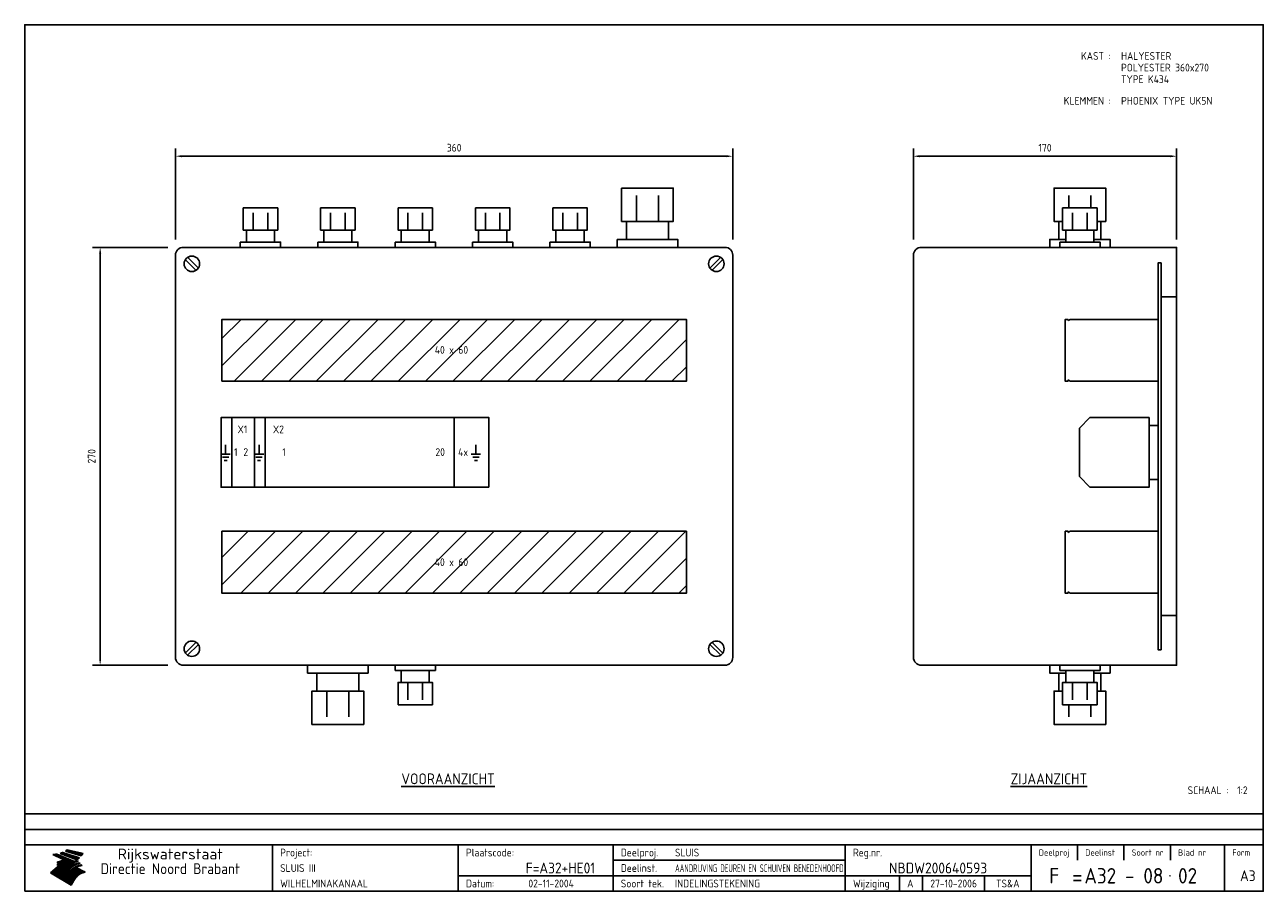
# Model space of a CAD drawing. Extents: x 20 to 820, y 20 to 580.
import ezdxf
from ezdxf.enums import TextEntityAlignment as Align

# ---------------------------------------------------------------- set-up
doc = ezdxf.new("R2010")
doc.units = 0
doc.header["$LTSCALE"] = 30
doc.header["$MEASUREMENT"] = 0
doc.layers.get('0').update_dxf_attribs({"linetype": 'CONTINUOUS'})
doc.layers.get('Defpoints').update_dxf_attribs({"linetype": 'CONTINUOUS'})
for name, color, linetype in [('0-25', 7, 'CONTINUOUS'), ('0-35', 2, 'CONTINUOUS'), ('0-50', 3, 'CONTINUOUS'), ('B-25', 7, 'CONTINUOUS'), ('B-35', 2, 'CONTINUOUS'), ('H-dim', 7, 'CONTINUOUS'), ('S-25', 7, 'CONTINUOUS')]:
    doc.layers.add(name, color=color, linetype=linetype)
doc.styles.add('ISO', font='iso.shx')
doc.styles.get("Standard").update_dxf_attribs({"font": 'iso.shx'})
doc.dimstyles.get("Standard").update_dxf_attribs({"dimtxt": 0.18, "dimasz": 0.18, "dimexe": 0.18, "dimexo": 0.0625, "dimgap": 0.09, "dimtad": 0, "dimtih": 1, "dimtoh": 1, "dimdec": 4, "dimzin": 0, "dimdsep": 46, "dimtxsty": 'Standard', "dimcen": 0.09, "dimadec": 0, "dimazin": 0, "dimtfac": 1, "dimtdec": 4, "dimtofl": 0, "dimtmove": 0, "dimatfit": 3, "dimfxl": 0, "dimtolj": 1, "dimtzin": 0, "dimarcsym": 0})

# ---------------------------------------------------------------- blocks, each defined once
blk = doc.blocks.new('KADER-A3')
at = {"layer": '0-25'}
for p, q in [((410, 35), (10, 35)), ((410, 30), (10, 30)), ((350, 25), (350, 20)), ((365, 25), (365, 20)), ((380, 25), (380, 20)), ((200, 20), (275, 20)), ((150, 15), (335, 15)), ((292.5, 15), (292.5, 10)), ((300, 15), (300, 10)), ((320, 15), (320, 10))]:
    blk.add_line(p, q, dxfattribs=at)
at = {"layer": '0-25', "color": 7}
for p, q in [((19.1, 21.89), (25.12, 19)), ((19.1, 21.89), (25.12, 19)), ((19.17, 21.86), (20.7, 21.86)), ((19.29, 21.8), (20.83, 21.8)), ((19.4, 21.75), (20.96, 21.75)), ((19.52, 21.69), (21.09, 21.69)), ((19.64, 21.63), (21.22, 21.63)), ((19.74, 21.92), (20.56, 21.92)), ((19.75, 21.58), (21.36, 21.58)), ((19.87, 21.52), (21.49, 21.52)), ((19.99, 21.47), (21.62, 21.47)), ((20.11, 21.41), (21.75, 21.41)), ((20.22, 21.35), (21.88, 21.35)), ((20.25, 21.97), (20.43, 21.97)), ((20.34, 21.3), (22.02, 21.3)), ((20.38, 21.99), (26.02, 19.59)), ((20.38, 21.99), (26.02, 19.59)), ((20.46, 21.24), (22.15, 21.24)), ((20.57, 21.18), (22.28, 21.18)), ((20.69, 21.13), (22.41, 21.13)), ((20.81, 21.07), (22.55, 21.07)), ((20.92, 21.02), (22.68, 21.02)), ((21.04, 20.96), (22.81, 20.96)), ((21.16, 20.9), (22.94, 20.9)), ((21.27, 20.85), (23.07, 20.85)), ((21.39, 20.79), (23.21, 20.79)), ((21.47, 22.25), (26.83, 20.19)), ((21.47, 22.25), (26.83, 20.19)), ((21.49, 22.25), (23.07, 22.25)), ((21.51, 20.73), (23.34, 20.73)), ((21.6, 22.2), (23.25, 22.2)), ((21.63, 20.68), (23.47, 20.68)), ((21.65, 22.31), (22.89, 22.31)), ((21.74, 20.62), (23.6, 20.62)), ((21.75, 22.14), (23.42, 22.14)), ((21.8, 22.37), (22.71, 22.37)), ((21.86, 20.57), (23.73, 20.57)), ((21.9, 22.08), (23.6, 22.08)), ((21.94, 22.42), (22.53, 22.42)), ((21.98, 20.51), (23.87, 20.51)), ((22.04, 22.03), (23.78, 22.03)), ((22.06, 22.48), (22.36, 22.48)), ((22.09, 20.45), (24, 20.45)), ((22.18, 22.53), (27.65, 20.8)), ((22.18, 22.53), (27.65, 20.8)), ((22.19, 21.97), (23.96, 21.97)), ((22.21, 20.4), (24.13, 20.4)), ((22.33, 20.34), (24.26, 20.34)), ((22.34, 21.92), (24.13, 21.92)), ((22.37, 20), (23.08, 20)), ((22.44, 20.28), (24.4, 20.28)), ((22.48, 21.86), (24.31, 21.86)), ((22.49, 20.06), (23.04, 20.06)), ((22.56, 20.23), (24.53, 20.23)), ((22.61, 20.12), (22.93, 20.12)), ((22.63, 21.8), (24.49, 21.8)), ((22.68, 20.17), (24.66, 20.17)), ((22.71, 20.17), (22.82, 20.17)), ((23.11, 20.02), (22.77, 20.2)), ((23.11, 20.02), (22.77, 20.2)), ((22.78, 21.75), (24.67, 21.75)), ((22.79, 20.12), (24.79, 20.12)), ((22.91, 20.06), (24.92, 20.06)), ((22.92, 21.69), (24.85, 21.69)), ((23.03, 20), (25.06, 20)), ((23.07, 21.63), (25.02, 21.63)), ((23.14, 22.99), (28.22, 21.46)), ((23.14, 22.99), (28.22, 21.46)), ((23.15, 22.98), (25.33, 22.98)), ((23.22, 21.58), (25.2, 21.58)), ((23.23, 23.04), (25.09, 23.04)), ((23.32, 23.1), (24.84, 23.1)), ((23.34, 22.93), (25.57, 22.93)), ((23.36, 21.52), (25.38, 21.52)), ((23.4, 23.15), (24.6, 23.15)), ((23.49, 23.21), (24.36, 23.21)), ((23.51, 21.47), (25.56, 21.47)), ((23.52, 22.87), (25.81, 22.87)), ((23.57, 23.27), (24.12, 23.27)), ((23.64, 23.32), (23.87, 23.32)), ((23.66, 21.41), (25.74, 21.41)), ((23.7, 23.36), (28.82, 22.17)), ((23.7, 23.36), (28.82, 22.17)), ((23.71, 22.82), (26.06, 22.82)), ((23.8, 21.35), (25.91, 21.35)), ((23.9, 22.76), (26.3, 22.76)), ((23.95, 21.3), (26.09, 21.3)), ((24.09, 22.7), (26.54, 22.7)), ((24.09, 21.24), (26.27, 21.24)), ((24.24, 21.18), (26.45, 21.18)), ((24.27, 22.65), (26.78, 22.65)), ((24.39, 21.13), (26.62, 21.13)), ((24.46, 22.59), (27.03, 22.59)), ((24.53, 21.07), (26.8, 21.07)), ((24.65, 22.53), (27.27, 22.53)), ((24.68, 21.02), (26.98, 21.02)), ((24.83, 20.96), (27.16, 20.96)), ((24.84, 22.48), (27.51, 22.48)), ((24.97, 20.9), (27.34, 20.9)), ((25.02, 22.42), (27.75, 22.42)), ((25.12, 20.85), (27.51, 20.85)), ((25.21, 22.37), (28, 22.37)), ((25.27, 20.79), (27.63, 20.79)), ((25.4, 22.31), (28.24, 22.31)), ((25.41, 20.73), (27.57, 20.73)), ((25.56, 20.68), (27.51, 20.68)), ((25.58, 22.25), (28.48, 22.25)), ((25.71, 20.62), (27.44, 20.62)), ((25.77, 22.2), (28.72, 22.2)), ((25.85, 20.57), (27.37, 20.57)), ((25.96, 22.14), (28.79, 22.14)), ((26, 20.51), (27.29, 20.51)), ((26.15, 22.08), (28.75, 22.08)), ((26.15, 20.45), (27.22, 20.45)), ((26.29, 20.4), (27.14, 20.4)), ((26.33, 22.03), (28.71, 22.03)), ((26.44, 20.34), (27.06, 20.34)), ((26.52, 21.97), (28.66, 21.97)), ((26.59, 20.28), (26.97, 20.28)), ((26.71, 21.92), (28.62, 21.92)), ((26.73, 20.23), (26.89, 20.23)), ((26.9, 21.86), (28.57, 21.86)), ((27.08, 21.8), (28.52, 21.8)), ((27.27, 21.75), (28.48, 21.75)), ((27.46, 21.69), (28.43, 21.69)), ((27.65, 21.63), (28.38, 21.63)), ((27.83, 21.58), (28.33, 21.58)), ((28.02, 21.52), (28.28, 21.52)), ((28.21, 21.47), (28.22, 21.47)), ((20.58, 17.88), (18.3, 16)), ((20.58, 17.88), (18.3, 16)), ((24.94, 11.97), (18.3, 16)), ((24.94, 11.97), (18.3, 16)), ((18.31, 16.01), (20.96, 16.01)), ((18.38, 16.07), (21.46, 16.07)), ((18.45, 16.12), (21.88, 16.12)), ((18.52, 16.18), (22.15, 16.18)), ((18.59, 16.23), (22.38, 16.23)), ((18.65, 16.29), (22.58, 16.29)), ((18.72, 16.35), (22.75, 16.35)), ((18.79, 16.4), (22.91, 16.4)), ((18.86, 16.46), (20.6, 16.46)), ((18.93, 16.52), (20.6, 16.52)), ((18.99, 16.57), (20.6, 16.57)), ((19.06, 16.63), (20.6, 16.63)), ((19.13, 16.68), (20.6, 16.68)), ((19.2, 16.74), (20.6, 16.74)), ((19.27, 16.8), (20.6, 16.8)), ((19.33, 16.85), (21.07, 16.85)), ((19.4, 16.91), (21.55, 16.91)), ((19.47, 16.97), (21.88, 16.97)), ((19.54, 17.02), (22.13, 17.02)), ((19.61, 17.08), (22.34, 17.08)), ((19.67, 17.13), (20.6, 17.13)), ((19.74, 17.19), (20.6, 17.19)), ((19.81, 17.25), (20.6, 17.25)), ((19.88, 17.3), (20.6, 17.3)), ((19.95, 17.36), (20.6, 17.36)), ((20.01, 17.42), (20.6, 17.42)), ((20.08, 17.47), (20.93, 17.47)), ((20.15, 17.53), (21.26, 17.53)), ((20.22, 17.58), (21.51, 17.58)), ((20.29, 17.64), (21.72, 17.64)), ((20.35, 17.7), (21.9, 17.7)), ((20.42, 17.75), (22.07, 17.75)), ((20.49, 17.81), (22.22, 17.81)), ((20.56, 17.87), (22.36, 17.87)), ((20.6, 19.11), (20.58, 19.51)), ((20.6, 19.11), (20.58, 19.51)), ((20.58, 19.5), (22.09, 19.5)), ((20.58, 19.44), (21.95, 19.44)), ((20.59, 19.38), (21.79, 19.38)), ((20.59, 19.33), (21.62, 19.33)), ((20.59, 19.27), (21.42, 19.27)), ((20.6, 19.22), (21.2, 19.22)), ((20.6, 19.16), (20.93, 19.16)), ((20.6, 19.11), (20.69, 19.12)), ((20.6, 19.11), (20.69, 19.12)), ((20.6, 18.79), (20.77, 18.81)), ((20.6, 18.79), (20.77, 18.81)), ((20.6, 18.29), (20.6, 18.79)), ((20.6, 18.29), (20.6, 18.79)), ((20.6, 18.77), (22.46, 18.77)), ((20.6, 18.71), (22.33, 18.71)), ((20.6, 18.65), (22.19, 18.65)), ((20.6, 18.6), (22.04, 18.6)), ((20.6, 18.54), (21.87, 18.54)), ((20.6, 18.48), (21.68, 18.48)), ((20.6, 18.43), (21.46, 18.43)), ((20.6, 18.37), (21.21, 18.37)), ((20.6, 18.29), (20.88, 18.32)), ((20.6, 18.29), (20.88, 18.32)), ((20.6, 18.32), (20.87, 18.32)), ((20.6, 17.88), (20.86, 17.91)), ((20.6, 17.88), (20.86, 17.91)), ((20.6, 17.43), (20.97, 17.48)), ((20.6, 17.43), (20.97, 17.48)), ((20.6, 17.43), (20.6, 17.09)), ((20.6, 17.43), (20.6, 17.09)), ((20.6, 17.09), (21.26, 17.16)), ((20.6, 17.09), (21.26, 17.16)), ((20.6, 16.8), (21.37, 16.89)), ((20.6, 16.8), (21.37, 16.89)), ((20.6, 16.8), (20.6, 16.45)), ((20.6, 16.8), (20.6, 16.45)), ((20.6, 16.45), (21.56, 16.56)), ((20.6, 16.45), (21.56, 16.56)), ((20.6, 15.97), (21.67, 16.09)), ((20.6, 15.97), (21.67, 16.09)), ((20.7, 16.46), (23.06, 16.46)), ((20.9, 19.55), (22.23, 19.55)), ((20.9, 18.82), (22.59, 18.82)), ((20.98, 17.92), (22.5, 17.92)), ((21.02, 17.13), (22.53, 17.13)), ((21.19, 19.61), (22.35, 19.61)), ((21.2, 16.52), (23.2, 16.52)), ((21.32, 18.88), (22.71, 18.88)), ((21.32, 17.98), (22.62, 17.98)), ((21.42, 19.67), (22.47, 19.67)), ((21.47, 17.19), (22.7, 17.19)), ((21.59, 18.03), (22.74, 18.03)), ((21.61, 18.93), (22.82, 18.93)), ((21.62, 19.72), (22.59, 19.72)), ((21.72, 16.57), (23.32, 16.57)), ((21.77, 17.25), (22.85, 17.25)), ((21.8, 19.78), (22.69, 19.78)), ((21.8, 18.09), (22.85, 18.09)), ((21.84, 18.99), (22.92, 18.99)), ((21.96, 19.83), (22.79, 19.83)), ((21.99, 18.15), (22.95, 18.15)), ((22.01, 17.3), (22.99, 17.3)), ((22.03, 19.05), (23.03, 19.05)), ((22.1, 16.63), (23.44, 16.63)), ((22.11, 19.89), (22.89, 19.89)), ((22.16, 18.2), (23.05, 18.2)), ((22.21, 19.1), (23.12, 19.1)), ((22.21, 17.36), (23.12, 17.36)), ((22.24, 19.95), (22.99, 19.95)), ((22.31, 18.26), (23.15, 18.26)), ((22.36, 19.16), (23.22, 19.16)), ((22.38, 16.68), (23.56, 16.68)), ((22.39, 17.42), (23.24, 17.42)), ((22.45, 18.32), (23.24, 18.32)), ((22.51, 19.22), (23.3, 19.22)), ((22.56, 17.47), (23.36, 17.47)), ((22.59, 18.37), (23.33, 18.37)), ((22.6, 16.74), (23.66, 16.74)), ((22.64, 19.27), (23.39, 19.27)), ((22.71, 18.43), (23.42, 18.43)), ((22.71, 17.53), (23.47, 17.53)), ((22.77, 19.33), (23.47, 19.33)), ((22.79, 16.8), (23.77, 16.8)), ((22.83, 18.48), (23.5, 18.48)), ((22.84, 17.58), (23.57, 17.58)), ((22.89, 19.38), (23.55, 19.38)), ((22.94, 18.54), (23.58, 18.54)), ((22.96, 16.85), (23.86, 16.85)), ((22.97, 17.64), (23.67, 17.64)), ((23, 19.44), (23.63, 19.44)), ((23.04, 18.6), (23.66, 18.6)), ((23.1, 19.5), (23.72, 19.5)), ((23.1, 17.7), (23.77, 17.7)), ((23.12, 16.91), (23.96, 16.91)), ((23.14, 18.65), (23.74, 18.65)), ((23.15, 19.95), (25.19, 19.95)), ((23.21, 19.55), (23.8, 19.55)), ((23.21, 17.75), (23.86, 17.75)), ((23.21, 16.01), (28.9, 16.01)), ((23.24, 18.71), (23.82, 18.71)), ((23.26, 19.89), (25.32, 19.89)), ((23.26, 16.97), (24.05, 16.97)), ((23.3, 19.61), (23.88, 19.61)), ((23.32, 17.81), (23.95, 17.81)), ((23.33, 18.77), (23.91, 18.77)), ((23.37, 16.07), (29.08, 16.07)), ((23.38, 19.83), (25.45, 19.83)), ((23.39, 19.67), (23.81, 19.67)), ((23.39, 17.02), (24.14, 17.02)), ((23.42, 18.82), (23.99, 18.82)), ((23.42, 17.87), (24.03, 17.87)), ((23.45, 19.7), (23.58, 19.79)), ((23.45, 19.7), (23.58, 19.79)), ((23.48, 19.72), (23.7, 19.72)), ((23.5, 19.78), (25.58, 19.78)), ((23.51, 18.88), (24.07, 18.88)), ((23.51, 16.12), (29.27, 16.12)), ((23.52, 17.92), (24.11, 17.92)), ((23.52, 17.08), (24.22, 17.08)), ((23.54, 18.9), (24.3, 19.42)), ((23.54, 18.9), (24.3, 19.42)), ((23.56, 19.78), (23.59, 19.78)), ((23.56, 19.39), (23.9, 19.62)), ((23.56, 19.39), (23.9, 19.62)), ((23.58, 19.79), (23.9, 19.62)), ((23.58, 19.79), (23.9, 19.62)), ((23.59, 18.93), (24.15, 18.93)), ((23.61, 19.72), (25.72, 19.72)), ((23.62, 17.98), (24.2, 17.98)), ((23.63, 17.13), (24.3, 17.13)), ((23.65, 18.59), (24.62, 19.25)), ((23.65, 18.59), (24.62, 19.25)), ((29.41, 16.17), (23.65, 16.17)), ((23.67, 18.99), (24.23, 18.99)), ((23.71, 18.03), (24.28, 18.03)), ((23.73, 19.67), (25.85, 19.67)), ((23.75, 19.05), (24.32, 19.05)), ((23.75, 17.19), (24.38, 17.19)), ((23.77, 16.23), (29.47, 16.23)), ((23.79, 18.09), (24.36, 18.09)), ((23.83, 19.1), (24.4, 19.1)), ((23.85, 19.61), (25.98, 19.61)), ((23.85, 17.25), (24.46, 17.25)), ((23.88, 18.15), (24.44, 18.15)), ((23.89, 16.29), (29.36, 16.29)), ((23.92, 19.16), (24.48, 19.16)), ((23.94, 18.19), (25.23, 19.07)), ((23.94, 18.19), (25.23, 19.07)), ((23.95, 17.3), (24.55, 17.3)), ((23.96, 19.55), (25.96, 19.55)), ((23.96, 18.2), (24.53, 18.2)), ((24, 19.22), (24.56, 19.22)), ((24, 16.35), (29.24, 16.35)), ((24.04, 18.26), (24.61, 18.26)), ((24.05, 17.36), (24.63, 17.36)), ((24.06, 17.88), (25.34, 18.76)), ((24.06, 17.88), (25.34, 18.76)), ((24.08, 19.5), (25.88, 19.5)), ((24.08, 19.27), (24.58, 19.27)), ((24.11, 16.4), (29.13, 16.4)), ((24.13, 18.32), (24.69, 18.32)), ((24.14, 17.42), (24.71, 17.42)), ((24.16, 19.33), (24.47, 19.33)), ((24.2, 19.44), (25.79, 19.44)), ((24.21, 18.37), (24.77, 18.37)), ((24.21, 16.46), (29.02, 16.46)), ((24.23, 17.47), (24.79, 17.47)), ((24.24, 17.48), (25.52, 18.36)), ((24.24, 17.48), (25.52, 18.36)), ((24.25, 19.38), (24.36, 19.38)), ((24.29, 18.43), (24.85, 18.43)), ((24.3, 19.42), (24.62, 19.25)), ((24.3, 19.42), (24.62, 19.25)), ((24.31, 19.38), (25.71, 19.38)), ((24.31, 17.53), (24.87, 17.53)), ((24.31, 16.52), (28.91, 16.52)), ((24.35, 17.17), (25.64, 18.05)), ((24.35, 17.17), (25.64, 18.05)), ((24.37, 18.48), (24.94, 18.48)), ((24.39, 17.58), (24.96, 17.58)), ((24.4, 16.57), (28.79, 16.57)), ((24.43, 19.33), (25.62, 19.33)), ((24.45, 18.54), (25.02, 18.54)), ((24.47, 17.64), (25.04, 17.64)), ((24.49, 16.63), (28.68, 16.63)), ((24.54, 18.6), (25.1, 18.6)), ((24.55, 19.27), (25.54, 19.27)), ((24.56, 17.7), (25.12, 17.7)), ((24.57, 16.68), (28.57, 16.68)), ((24.62, 18.65), (25.18, 18.65)), ((24.63, 16.72), (25.91, 17.6)), ((24.63, 16.72), (25.91, 17.6)), ((24.64, 17.75), (25.2, 17.75)), ((24.66, 16.74), (28.45, 16.74)), ((24.67, 19.22), (25.45, 19.22)), ((24.7, 18.71), (25.27, 18.71)), ((24.72, 17.81), (25.29, 17.81)), ((24.74, 16.8), (28.34, 16.8)), ((24.78, 19.16), (25.37, 19.16)), ((24.78, 18.77), (25.34, 18.77)), ((24.8, 17.87), (25.37, 17.87)), ((24.82, 16.85), (28.23, 16.85)), ((24.87, 18.82), (25.4, 18.82)), ((24.89, 17.92), (25.45, 17.92)), ((24.9, 19.1), (25.28, 19.1)), ((24.9, 16.91), (28.11, 16.91)), ((24.95, 18.88), (25.45, 18.88)), ((24.97, 17.98), (25.53, 17.98)), ((24.99, 16.97), (28, 16.97)), ((25.02, 19.05), (25.2, 19.05)), ((25.03, 18.93), (25.51, 18.93)), ((25.05, 18.03), (25.61, 18.03)), ((25.07, 17.02), (27.89, 17.02)), ((25.11, 18.99), (25.57, 18.99)), ((26.02, 19.59), (25.12, 19)), ((26.02, 19.59), (25.12, 19)), ((25.13, 18.09), (25.68, 18.09)), ((25.15, 17.08), (27.77, 17.08)), ((25.19, 19.05), (25.63, 19.05)), ((25.21, 18.15), (25.75, 18.15)), ((25.23, 17.13), (27.66, 17.13)), ((25.26, 19.1), (25.7, 19.1)), ((25.3, 18.2), (25.82, 18.2)), ((25.31, 17.19), (27.55, 17.19)), ((25.33, 19.16), (25.77, 19.16)), ((25.38, 18.26), (25.89, 18.26)), ((25.39, 19.22), (25.85, 19.22)), ((25.4, 17.25), (27.43, 17.25)), ((25.46, 18.32), (25.97, 18.32)), ((25.47, 19.27), (25.93, 19.27)), ((25.48, 17.3), (27.32, 17.3)), ((25.54, 19.33), (26.03, 19.33)), ((25.54, 18.37), (26.06, 18.37)), ((25.56, 17.36), (27.21, 17.36)), ((25.62, 18.43), (26.14, 18.43)), ((25.63, 19.38), (26.13, 19.38)), ((25.64, 17.42), (27.1, 17.42)), ((25.7, 18.48), (26.24, 18.48)), ((25.72, 19.44), (26.24, 19.44)), ((25.73, 17.47), (26.98, 17.47)), ((25.79, 18.54), (26.34, 18.54)), ((25.81, 17.53), (26.87, 17.53)), ((25.82, 19.5), (26.36, 19.5)), ((25.89, 18.6), (26.46, 18.6)), ((25.89, 17.58), (26.76, 17.58)), ((25.93, 19.55), (26.53, 19.55)), ((25.96, 17.64), (26.64, 17.64)), ((25.99, 18.65), (26.58, 18.65)), ((26.04, 17.7), (26.59, 17.7)), ((26.06, 19.61), (26.85, 19.61)), ((26.1, 18.71), (26.72, 18.71)), ((26.12, 17.75), (26.67, 17.75)), ((26.2, 17.81), (26.76, 17.81)), ((26.21, 19.67), (27.23, 19.67)), ((26.23, 18.77), (26.89, 18.77)), ((26.29, 17.87), (26.86, 17.87)), ((26.37, 18.82), (27.09, 18.82)), ((26.39, 17.92), (26.97, 17.92)), ((26.44, 19.72), (27.18, 19.72)), ((26.49, 17.98), (27.09, 17.98)), ((26.53, 18.88), (27.34, 18.88)), ((26.56, 17.68), (29.54, 16.2)), ((26.56, 17.68), (29.54, 16.2)), ((26.6, 18.03), (27.22, 18.03)), ((26.72, 18.09), (27.38, 18.09)), ((26.73, 18.93), (27.66, 18.93)), ((26.85, 18.15), (27.56, 18.15)), ((26.99, 18.99), (27.9, 18.99)), ((27, 18.2), (27.8, 18.2)), ((27.13, 19.78), (27.25, 19.64)), ((27.13, 19.78), (27.25, 19.64)), ((27.18, 18.26), (28.13, 18.26)), ((27.26, 19.05), (27.84, 19.05)), ((27.39, 18.32), (28.47, 18.32)), ((27.7, 18.37), (28.49, 18.37)), ((27.78, 19.1), (27.93, 18.96)), ((27.78, 19.1), (27.93, 18.96)), ((28, 18.43), (28.44, 18.43)), ((28.29, 15.83), (29.54, 16.2)), ((28.29, 15.83), (29.54, 16.2)), ((28.39, 18.48), (28.54, 18.32)), ((28.39, 18.48), (28.54, 18.32)), ((29.54, 16.2), (29.45, 16.17)), ((29.54, 16.2), (29.45, 16.17)), ((29.46, 16.18), (29.47, 16.18)), ((18.38, 15.95), (20.6, 15.95)), ((18.47, 15.9), (20.6, 15.9)), ((18.57, 15.84), (20.6, 15.84)), ((18.66, 15.78), (20.6, 15.78)), ((18.75, 15.73), (20.6, 15.73)), ((18.85, 15.67), (20.6, 15.67)), ((18.94, 15.62), (20.6, 15.62)), ((19.03, 15.56), (27.83, 15.56)), ((19.12, 15.5), (27.75, 15.5)), ((19.22, 15.45), (27.66, 15.45)), ((19.31, 15.39), (27.58, 15.39)), ((19.4, 15.33), (27.5, 15.33)), ((19.49, 15.28), (27.43, 15.28)), ((19.59, 15.22), (27.36, 15.22)), ((19.68, 15.17), (27.29, 15.17)), ((19.77, 15.11), (27.22, 15.11)), ((19.86, 15.05), (27.15, 15.05)), ((19.96, 15), (27.09, 15)), ((20.05, 14.94), (27.02, 14.94)), ((20.14, 14.88), (26.96, 14.88)), ((20.24, 14.83), (26.9, 14.83)), ((20.33, 14.77), (26.84, 14.77)), ((20.42, 14.72), (26.79, 14.72)), ((20.51, 14.66), (26.73, 14.66)), ((20.6, 15.97), (20.6, 15.58)), ((20.6, 15.97), (20.6, 15.58)), ((20.6, 15.58), (21.95, 15.73)), ((20.6, 15.58), (21.95, 15.73)), ((20.61, 14.6), (26.68, 14.6)), ((20.7, 14.55), (26.62, 14.55)), ((20.79, 14.49), (26.57, 14.49)), ((20.88, 14.43), (26.52, 14.43)), ((20.94, 15.62), (27.92, 15.62)), ((20.98, 14.38), (26.47, 14.38)), ((21.07, 14.32), (26.42, 14.32)), ((21.16, 14.27), (26.38, 14.27)), ((21.25, 14.21), (26.33, 14.21)), ((21.35, 14.15), (26.29, 14.15)), ((21.44, 14.1), (26.24, 14.1)), ((21.45, 15.67), (28.01, 15.67)), ((21.53, 14.04), (26.2, 14.04)), ((21.63, 13.98), (26.16, 13.98)), ((21.72, 13.93), (26.12, 13.93)), ((21.81, 13.87), (26.08, 13.87)), ((21.9, 13.82), (26.04, 13.82)), ((21.96, 15.73), (28.11, 15.73)), ((22, 13.76), (26, 13.76)), ((22.09, 13.7), (25.96, 13.7)), ((22.18, 13.65), (25.93, 13.65)), ((22.27, 13.59), (25.89, 13.59)), ((22.34, 15.78), (28.21, 15.78)), ((22.37, 13.53), (25.86, 13.53)), ((22.46, 13.48), (25.82, 13.48)), ((22.55, 13.42), (25.79, 13.42)), ((22.62, 15.84), (28.33, 15.84)), ((22.65, 13.37), (25.76, 13.37)), ((22.74, 13.31), (25.73, 13.31)), ((22.83, 13.25), (25.69, 13.25)), ((22.84, 15.9), (28.52, 15.9)), ((22.92, 13.2), (25.66, 13.2)), ((23.02, 13.14), (25.63, 13.14)), ((23.04, 15.95), (28.71, 15.95)), ((23.11, 13.08), (25.59, 13.08)), ((23.2, 13.03), (25.56, 13.03)), ((23.29, 12.97), (25.53, 12.97)), ((23.39, 12.92), (25.5, 12.92)), ((23.48, 12.86), (25.46, 12.86)), ((23.57, 12.8), (25.43, 12.8)), ((23.66, 12.75), (25.4, 12.75)), ((23.76, 12.69), (25.36, 12.69)), ((23.85, 12.63), (25.33, 12.63)), ((23.94, 12.58), (25.3, 12.58)), ((24.04, 12.52), (25.26, 12.52)), ((24.13, 12.47), (25.23, 12.47)), ((24.22, 12.41), (25.2, 12.41)), ((24.31, 12.35), (25.17, 12.35)), ((24.41, 12.3), (25.13, 12.3)), ((24.5, 12.24), (25.1, 12.24)), ((24.59, 12.18), (25.07, 12.18)), ((24.68, 12.13), (25.03, 12.13)), ((24.78, 12.07), (25, 12.07)), ((24.87, 12.02), (24.97, 12.02)), ((24.94, 11.97), (25.81, 13.45)), ((24.94, 11.97), (25.81, 13.45))]:
    blk.add_line(p, q, dxfattribs=at)
for centre, radius, start, end in [((19.15, 29.7), 7.8, 269.6055, 279.0886), ((19.15, 29.7), 7.8, 269.6055, 279.0886), ((19.93, 25.38), 5.91, 276.3402, 298.7463), ((19.93, 25.38), 5.91, 276.3402, 298.7463), ((19.84, 25.09), 6.03, 278.129, 302.868), ((19.84, 25.09), 6.03, 278.129, 302.868), ((19.84, 27.26), 5.27, 288.0217, 296.3084), ((19.84, 27.26), 5.27, 288.0217, 296.3084), ((20.49, 27.56), 5.28, 300.0654, 307.393), ((20.49, 27.56), 5.28, 300.0654, 307.393), ((24.11, 24.7), 5.26, 301.1147, 312.2814), ((24.11, 24.7), 5.26, 301.1147, 312.2814), ((21.95, 27.32), 8.59, 316.9248, 323.1399), ((21.95, 27.32), 8.59, 316.9248, 323.1399), ((20.21, 23.78), 5.91, 273.6149, 304.3803), ((20.21, 23.78), 5.91, 273.6149, 304.3803), ((20.35, 24.56), 5.76, 274.164, 302.5474), ((20.35, 24.56), 5.76, 274.164, 302.5474), ((20.05, 24.28), 6.02, 277.9472, 305.7139), ((20.05, 24.28), 6.02, 277.9472, 305.7139), ((20.04, 23.49), 6.09, 278.8115, 306.4242), ((20.04, 23.49), 6.09, 278.8115, 306.4242), ((20.53, 23.07), 5.96, 277.0519, 304.973), ((20.53, 23.07), 5.96, 277.0519, 304.973), ((20.72, 22.76), 5.91, 276.3402, 304.3803), ((20.72, 22.76), 5.91, 276.3402, 304.3803), ((21.06, 22.34), 5.81, 274.9043, 303.1745), ((21.06, 22.34), 5.81, 274.9043, 303.1745), ((20.82, 22.06), 6.04, 278.1111, 305.8489), ((20.82, 22.06), 6.04, 278.1111, 305.8489), ((21.3, 21.6), 5.91, 276.3402, 304.3803), ((21.3, 21.6), 5.91, 276.3402, 304.3803), ((27.05, 17.17), 2.63, 107.4286, 133.7799), ((27.05, 17.17), 2.63, 107.4286, 133.7799), ((27.45, 16.91), 2.81, 110.4143, 138.7411), ((27.45, 16.91), 2.81, 110.4143, 138.7411), ((27.57, 15.64), 3.4, 98.1566, 126.9045), ((27.57, 15.64), 3.4, 98.1566, 126.9045), ((27.91, 15.54), 3.39, 100.5835, 132.088), ((27.91, 15.54), 3.39, 100.5835, 132.088), ((28.21, 14.74), 3.67, 95.7581, 128.7216), ((28.21, 14.74), 3.67, 95.7581, 128.7216), ((27.01, 16.84), 2.93, 87.7348, 104.8316), ((27.01, 16.84), 2.93, 87.7348, 104.8316), ((27.37, 15.71), 3.93, 91.7838, 103.2817), ((27.37, 15.71), 3.93, 91.7838, 103.2817), ((28.4, 15.05), 3.21, 96.3886, 125.0052), ((28.4, 15.05), 3.21, 96.3886, 125.0052), ((27.82, 16.31), 2.8, 90.634, 105.1984), ((27.82, 16.31), 2.8, 90.634, 105.1984), ((28.19, 15.04), 3.93, 93.8342, 103.2817), ((28.19, 15.04), 3.93, 93.8342, 103.2817), ((28.58, 15.69), 2.8, 93.8141, 105.1984), ((28.58, 15.69), 2.8, 93.8141, 105.1984), ((28.95, 14.41), 3.93, 96.0135, 103.2817), ((28.95, 14.41), 3.93, 96.0135, 103.2817), ((31.24, 10.26), 6.3, 117.9568, 149.6251), ((31.24, 10.26), 6.3, 117.9568, 149.6251)]:
    blk.add_arc(centre, radius, start, end, dxfattribs=at)
at = {"layer": '0-35'}
for p, q in [((90, 25), (90, 10)), ((150, 25), (150, 10)), ((200, 25), (200, 10)), ((275, 25), (275, 10)), ((335, 25), (335, 10)), ((397.5, 25), (397.5, 10))]:
    blk.add_line(p, q, dxfattribs=at)
at = {"layer": '0-50'}
for p, q in [((10, 25), (410, 25)), ((348.75, 15), (351.25, 15)), ((348.75, 13.5), (351.25, 13.5))]:
    blk.add_line(p, q, dxfattribs=at)
blk.add_lwpolyline([(10, 10), (410, 10), (410, 290), (10, 290)], close=True, dxfattribs=at)
at = {"layer": '0-50', "const_width": 0.25}
blk.add_lwpolyline([(379.75, 15, 1), (380, 15, 1)], format="xyb", close=True, dxfattribs=at)
at = {"layer": '0-25', "style": 'ISO'}
for s, height, p in [('Project:', 2.5, (92.5, 22.5)), ('Plaatscode:', 2.5, (152.5, 22.5)), ('Deelproj.', 2.5, (202.5, 22.5)), ('Reg.nr.', 2.5, (277.5, 22.5)), ('Deelproj', 2, (337.5, 22.5)), ('Deelinst', 2, (352.5, 22.5)), ('Soort nr', 2, (367.5, 22.5)), ('Blad nr', 2, (382.5, 22.5)), ('Form', 2, (400, 22.5)), ('Deelinst.', 2.5, (202.5, 17.5)), ('Datum:', 2.5, (152.5, 12.5)), ('Soort tek.', 2.5, (202.5, 12.5)), ('Wijziging', 2.5, (277.5, 12.5))]:
    blk.add_text(s, height=height, dxfattribs=at).set_placement(p, align=Align.MIDDLE_LEFT)
for tag, p in [('N', (220, 22.5)), ('B', (92.5, 17.5)), ('P', (220, 17.5)), ('C', (92.5, 12.5)), ('U', (220, 12.5)), ('REV', (295, 12.5))]:
    blk.add_attdef(tag, text='', height=2.5, dxfattribs=at).set_placement(p, align=Align.MIDDLE_LEFT)
for tag, p in [('W', (180, 12.5)), ('Z', (310, 12.5)), ('Y', (327.5, 12.5))]:
    blk.add_attdef(tag, text='', height=2.5, dxfattribs=at).set_placement(p, align=Align.MIDDLE)
at = {"layer": '0-35', "style": 'ISO', "width": 1.00614}
blk.add_text('Rijkswaterstaat', height=3.5, dxfattribs=at).set_placement((40, 20.28), (74, 20.28), align=Align.FIT)
at = {"layer": '0-35', "color": 2, "style": 'ISO', "width": 0.948867}
blk.add_text('Directie Noord Brabant', height=3.5, dxfattribs=at).set_placement((34.5, 15.53), (79.5, 15.53), align=Align.FIT)
at = {"layer": '0-35', "style": 'ISO'}
for tag, p in [('X', (178.5, 17.5)), ('FORM', (402.5, 15))]:
    blk.add_attdef(tag, text='', height=3.5, dxfattribs=at).set_placement(p, align=Align.MIDDLE_LEFT)
blk.add_attdef('RNR', text='', height=3.5, dxfattribs=at).set_placement((305, 17.5), align=Align.MIDDLE)
at = {"layer": '0-50', "style": 'ISO'}
for tag, p in [('M', (342.5, 15)), ('O', (365, 15))]:
    blk.add_attdef(tag, text='', height=5, dxfattribs=at).set_placement(p, align=Align.MIDDLE)
blk.add_attdef('Q', text='', height=5, dxfattribs=at).set_placement((382.5, 15), align=Align.MIDDLE_LEFT)
blk = doc.blocks.new('*D1')
at = {"layer": 'Defpoints', "color": 0}
for p in [(764.06, 495.04), (594.06, 436.11), (764.06, 436.11)]:
    blk.add_point(p, dxfattribs=at)
at = {"layer": 'H-dim'}
for p, q in [((594.06, 441.11), (594.06, 500.04)), ((764.06, 441.11), (764.06, 500.04)), ((598.06, 495.04), (760.06, 495.04))]:
    blk.add_line(p, q, dxfattribs=at)
for points in [[(598.06, 495.7), (598.06, 494.37), (594.06, 495.04)], [(760.06, 495.7), (760.06, 494.37), (764.06, 495.04)]]:
    blk.add_solid(points, dxfattribs=at)
at = {"layer": 'H-dim', "insert": (679.06, 500.54), "char_height": 5, "attachment_point": 5, "style": 'ISO'}
blk.add_mtext('\\A1;170', dxfattribs=at)
blk = doc.blocks.new('*D2')
at = {"layer": 'Defpoints', "color": 0}
for p in [(68.7, 436.11), (117.35, 436.11), (117.35, 166.11)]:
    blk.add_point(p, dxfattribs=at)
at = {"layer": 'H-dim'}
for p, q in [((112.35, 436.11), (63.7, 436.11)), ((68.7, 170.11), (68.7, 432.11)), ((112.35, 166.11), (63.7, 166.11))]:
    blk.add_line(p, q, dxfattribs=at)
for points in [[(68.04, 432.11), (69.37, 432.11), (68.7, 436.11)], [(68.04, 170.11), (69.37, 170.11), (68.7, 166.11)]]:
    blk.add_solid(points, dxfattribs=at)
at = {"layer": 'H-dim', "insert": (63.2, 301.11), "char_height": 5, "attachment_point": 5, "rotation": 90, "style": 'ISO'}
blk.add_mtext('\\A1;270', dxfattribs=at)
blk = doc.blocks.new('*D3')
at = {"layer": 'Defpoints', "color": 0}
for p in [(117.35, 495.04), (117.35, 436.11), (477.35, 436.11)]:
    blk.add_point(p, dxfattribs=at)
at = {"layer": 'H-dim'}
for p, q in [((117.35, 441.11), (117.35, 500.04)), ((477.35, 441.11), (477.35, 500.04)), ((473.35, 495.04), (121.35, 495.04))]:
    blk.add_line(p, q, dxfattribs=at)
for points in [[(121.35, 495.7), (121.35, 494.37), (117.35, 495.04)], [(473.35, 495.7), (473.35, 494.37), (477.35, 495.04)]]:
    blk.add_solid(points, dxfattribs=at)
at = {"layer": 'H-dim', "insert": (297.35, 500.54), "char_height": 5, "attachment_point": 5, "style": 'ISO'}
blk.add_mtext('\\A1;360', dxfattribs=at)

msp = doc.modelspace()

# ---------------------------------------------------------------- hatches: boundary and pattern name
at = {"layer": '0-25'}
h = msp.add_hatch(dxfattribs=at)
h.set_pattern_fill('ANSI31', color=256, scale=100, style=0)
h.paths.add_polyline_path([(447.35, 389.61), (147.35, 389.61), (147.35, 349.61), (447.35, 349.61)])
h.paths.add_polyline_path([(447.35, 252.61), (147.35, 252.61), (147.35, 212.61), (447.35, 212.61)])
h.paths.add_polyline_path([(282.94, 366.12), (308.3, 366.12), (308.3, 373.62), (282.94, 373.62)], flags=24)
h.paths.add_polyline_path([(282.94, 228.89), (308.3, 228.89), (308.3, 236.39), (282.94, 236.39)], flags=24)

# ---------------------------------------------------------------- linework, layer by layer
for p, q in [((415.14, 452.88), (415.14, 469.6)), ((429.33, 452.88), (429.33, 469.6)), ((694.47, 461.67), (694.47, 469.6)), ((708.66, 461.67), (708.66, 469.6)), ((167.51, 447.29), (167.51, 458.44)), ((176.97, 447.29), (176.97, 458.44)), ((217.51, 447.29), (217.51, 458.44)), ((226.97, 447.29), (226.97, 458.44)), ((267.51, 447.29), (267.51, 458.44)), ((276.97, 447.29), (276.97, 458.44)), ((317.51, 447.29), (317.51, 458.44)), ((326.97, 447.29), (326.97, 458.44)), ((367.51, 447.29), (367.51, 458.44)), ((376.97, 447.29), (376.97, 458.44)), ((696.83, 447.29), (696.83, 458.44)), ((706.29, 447.29), (706.29, 458.44)), ((123.71, 428.33), (130.78, 421.26)), ((125.13, 429.75), (132.2, 422.68)), ((469.57, 429.75), (462.5, 422.68)), ((470.98, 428.33), (463.91, 421.26)), ((754.06, 404.1), (764.06, 404.1)), ((695.22, 389.61), (693.89, 388.79)), ((693.89, 388.79), (693.89, 389.27)), ((694.06, 389.61), (694.06, 389.21)), ((695.22, 349.61), (693.89, 350.44)), ((693.89, 350.44), (693.89, 349.96)), ((694.06, 349.61), (694.06, 350.11)), ((701.23, 319.26), (708.08, 326.11)), ((752.06, 321.11), (746.23, 321.11)), ((701.23, 287.97), (708.08, 281.11)), ((752.06, 286.11), (746.23, 286.11)), ((695.22, 252.61), (693.89, 251.78)), ((693.89, 251.78), (693.89, 252.27)), ((694.06, 252.61), (694.06, 252.11)), ((695.22, 212.61), (693.89, 213.44)), ((693.89, 213.44), (693.89, 212.95)), ((694.06, 212.61), (694.06, 213.02)), ((754.06, 198.12), (764.06, 198.12)), ((123.71, 173.89), (130.78, 180.96)), ((125.13, 172.48), (132.2, 179.55)), ((469.57, 172.48), (462.5, 179.55)), ((470.98, 173.89), (463.91, 180.96)), ((267.51, 154.93), (267.51, 143.79)), ((276.97, 154.93), (276.97, 143.79)), ((696.83, 154.93), (696.83, 143.79)), ((706.29, 154.93), (706.29, 143.79)), ((215.14, 149.35), (215.14, 132.62)), ((229.33, 149.35), (229.33, 132.62)), ((694.47, 140.55), (694.47, 132.62)), ((708.66, 140.55), (708.66, 132.62))]:
    msp.add_line(p, q, dxfattribs=at)
for points in [[(405.53, 474.45), (438.94, 474.45), (438.94, 452.88), (405.53, 452.88)], [(161.1, 461.67), (183.37, 461.67), (183.37, 447.29), (161.1, 447.29)], [(211.1, 461.67), (233.37, 461.67), (233.37, 447.29), (211.1, 447.29)], [(261.1, 461.67), (283.37, 461.67), (283.37, 447.29), (261.1, 447.29)], [(311.1, 461.67), (333.37, 461.67), (333.37, 447.29), (311.1, 447.29)], [(361.1, 461.67), (383.37, 461.67), (383.37, 447.29), (361.1, 447.29)], [(690.43, 461.67), (712.7, 461.67), (712.7, 447.29), (690.43, 447.29)], [(402.72, 441.23), (441.75, 441.23), (441.75, 436.11), (402.72, 436.11)], [(159.23, 439.52), (185.24, 439.52), (185.24, 436.11), (159.23, 436.11)], [(209.23, 439.52), (235.24, 439.52), (235.24, 436.11), (209.23, 436.11)], [(259.23, 439.52), (285.24, 439.52), (285.24, 436.11), (259.23, 436.11)], [(309.23, 439.52), (335.24, 439.52), (335.24, 436.11), (309.23, 436.11)], [(359.23, 439.52), (385.24, 439.52), (385.24, 436.11), (359.23, 436.11)], [(688.55, 439.52), (714.57, 439.52), (714.57, 436.11), (688.55, 436.11)], [(754.06, 176.11), (754.06, 426.11), (752.06, 426.11), (752.06, 176.11)], [(147.35, 349.61), (447.35, 349.61), (447.35, 389.61), (147.35, 389.61)], [(153.75, 281.11), (153.75, 326.11), (146.86, 326.11), (146.86, 281.11)], [(168.45, 281.11), (168.45, 326.11), (153.75, 326.11), (153.75, 281.11)], [(175.34, 281.11), (175.34, 326.11), (168.45, 326.11), (168.45, 281.11)], [(297.34, 281.11), (297.34, 326.11), (175.34, 326.11), (175.34, 281.11)], [(319.81, 281.11), (319.81, 326.11), (297.34, 326.11), (297.34, 281.11)], [(147.35, 252.61), (447.35, 252.61), (447.35, 212.61), (147.35, 212.61)], [(202.72, 160.99), (241.75, 160.99), (241.75, 166.11), (202.72, 166.11)], [(259.23, 162.7), (285.24, 162.7), (285.24, 166.11), (259.23, 166.11)], [(688.55, 162.7), (714.57, 162.7), (714.57, 166.11), (688.55, 166.11)], [(261.1, 140.55), (283.37, 140.55), (283.37, 154.93), (261.1, 154.93)], [(690.43, 140.55), (712.7, 140.55), (712.7, 154.93), (690.43, 154.93)], [(205.53, 127.77), (238.94, 127.77), (238.94, 149.35), (205.53, 149.35)]]:
    msp.add_lwpolyline(points, close=True, dxfattribs=at)
for points in [[(690.43, 452.88), (684.86, 452.88), (684.86, 474.45), (718.27, 474.45), (718.27, 452.88), (712.7, 452.88)], [(435.88, 452.88), (435.88, 441.23), (408.59, 441.23), (408.59, 452.88)], [(692.47, 441.23), (687.92, 441.23), (687.92, 452.88)], [(715.2, 452.88), (715.2, 441.23), (710.66, 441.23)], [(181.33, 447.29), (181.33, 439.52), (163.14, 439.52), (163.14, 447.29)], [(231.33, 447.29), (231.33, 439.52), (213.14, 439.52), (213.14, 447.29)], [(281.33, 447.29), (281.33, 439.52), (263.14, 439.52), (263.14, 447.29)], [(331.33, 447.29), (331.33, 439.52), (313.14, 439.52), (313.14, 447.29)], [(381.33, 447.29), (381.33, 439.52), (363.14, 439.52), (363.14, 447.29)], [(710.66, 441.23), (721.08, 441.23), (721.08, 436.11), (682.05, 436.11), (682.05, 441.23), (692.47, 441.23)], [(710.66, 447.29), (710.66, 439.52), (692.47, 439.52), (692.47, 447.29)], [(694.06, 389.61), (692.06, 389.61), (692.06, 349.61), (694.06, 349.61)], [(695.22, 349.61), (752.06, 349.61), (752.06, 389.61), (695.22, 389.61)], [(708.08, 281.11), (746.23, 281.11), (746.23, 326.11), (708.08, 326.11)], [(701.23, 319.26), (701.23, 287.97)], [(694.06, 212.61), (692.06, 212.61), (692.06, 252.61), (694.06, 252.61)], [(695.22, 252.61), (752.06, 252.61), (752.06, 212.61), (695.22, 212.61)], [(235.88, 149.35), (235.88, 160.99), (208.59, 160.99), (208.59, 149.35)], [(281.33, 154.93), (281.33, 162.7), (263.14, 162.7), (263.14, 154.93)], [(710.66, 160.99), (721.08, 160.99), (721.08, 166.11), (682.05, 166.11), (682.05, 160.99), (692.47, 160.99)], [(692.47, 160.99), (687.92, 160.99), (687.92, 149.35)], [(710.66, 154.93), (710.66, 162.7), (692.47, 162.7), (692.47, 154.93)], [(715.2, 149.35), (715.2, 160.99), (710.66, 160.99)], [(690.43, 149.35), (684.86, 149.35), (684.86, 127.77), (718.27, 127.77), (718.27, 149.35), (712.7, 149.35)]]:
    msp.add_lwpolyline(points, dxfattribs=at)
for centre in [(127.95, 425.51), (466.74, 425.51), (127.95, 176.72), (466.74, 176.72)]:
    msp.add_circle(centre, 5, dxfattribs=at)
at = {"layer": '0-35'}
for points in [[(122.35, 166.11), (472.35, 166.11, 0.414214), (477.35, 171.11), (477.35, 431.11, 0.414214), (472.35, 436.11), (122.35, 436.11, 0.414214), (117.35, 431.11), (117.35, 171.11, 0.414214)], [(599.06, 166.11), (764.06, 166.11), (764.06, 436.11), (599.06, 436.11, 0.414214), (594.06, 431.11), (594.06, 171.11, 0.414214)]]:
    msp.add_lwpolyline(points, format="xyb", close=True, dxfattribs=at)
at = {"layer": 'S-25'}
for p, q in [((149.75, 308.46), (149.75, 302.46)), ((171.34, 308.46), (171.34, 302.46)), ((311.42, 308.46), (311.42, 302.46)), ((152.75, 302.46), (146.75, 302.46)), ((151.75, 300.46), (147.75, 300.46)), ((150.75, 298.46), (148.75, 298.46)), ((174.34, 302.46), (168.34, 302.46)), ((173.34, 300.46), (169.34, 300.46)), ((172.34, 298.46), (170.34, 298.46)), ((314.42, 302.46), (308.42, 302.46)), ((313.42, 300.46), (309.42, 300.46)), ((312.42, 298.46), (310.42, 298.46))]:
    msp.add_line(p, q, dxfattribs=at)

# ---------------------------------------------------------------- block references
ref = msp.add_blockref('KADER-A3', (0, 0), dxfattribs=dict(xscale=2, yscale=2, zscale=2))
ref.add_attrib('B', 'SLUIS III', dxfattribs={"layer": '0-25', "height": 5, "style": 'ISO'}).set_placement((185, 35), align=Align.MIDDLE_LEFT)
ref.add_attrib('C', 'WILHELMINAKANAAL', dxfattribs={"layer": '0-25', "height": 5, "style": 'ISO'}).set_placement((185, 25), align=Align.MIDDLE_LEFT)
ref.add_attrib('N', 'SLUIS', dxfattribs={"layer": '0-25', "height": 5, "style": 'ISO'}).set_placement((440, 45), align=Align.MIDDLE_LEFT)
ref.add_attrib('U', 'INDELINGSTEKENING', dxfattribs={"layer": '0-25', "height": 5, "style": 'ISO'}).set_placement((440, 25), align=Align.MIDDLE_LEFT)
ref.add_attrib('M', 'F', dxfattribs={"layer": '0-50', "height": 10, "style": 'ISO'}).set_placement((685, 30), align=Align.MIDDLE)
ref.add_attrib('O', 'A32 - 08', dxfattribs={"layer": '0-50', "height": 10, "style": 'ISO'}).set_placement((730, 30), align=Align.MIDDLE)
ref.add_attrib('Q', '02', dxfattribs={"layer": '0-50', "height": 10, "style": 'ISO'}).set_placement((765, 30), align=Align.MIDDLE_LEFT)
ref.add_attrib('X', 'F=A32+HE01', dxfattribs={"layer": '0-35', "height": 7, "style": 'ISO'}).set_placement((343.62, 35), align=Align.MIDDLE_LEFT)
ref.add_attrib('RNR', 'NBDW200640593', dxfattribs={"layer": '0-35', "height": 7, "style": 'ISO'}).set_placement((610, 35), align=Align.MIDDLE)
ref.add_attrib('W', '02-11-2004', dxfattribs={"layer": '0-25', "height": 5, "style": 'ISO'}).set_placement((360, 25), align=Align.MIDDLE)
ref.add_attrib('FORM', 'A3', dxfattribs={"layer": '0-35', "height": 7, "style": 'ISO'}).set_placement((805, 30), align=Align.MIDDLE_LEFT)
ref.add_attrib('REV', 'A', dxfattribs={"layer": '0-25', "height": 5, "style": 'ISO'}).set_placement((590, 25), align=Align.MIDDLE_LEFT)
ref.add_attrib('Z', '27-10-2006', dxfattribs={"layer": '0-25', "height": 5, "style": 'ISO'}).set_placement((620, 25), align=Align.MIDDLE)
ref.add_attrib('Y', 'TS&A', dxfattribs={"layer": '0-25', "height": 5, "style": 'ISO'}).set_placement((655, 25), align=Align.MIDDLE)

# ---------------------------------------------------------------- texts
at = {"layer": 'B-25'}
for s, p in [('KAST :', (721.46, 557.33)), ('KLEMMEN :', (721.46, 528.38))]:
    msp.add_text(s, height=5, dxfattribs=at).set_placement(p, align=Align.RIGHT)
for s, p in [('HALYESTER', (728.16, 557.33)), ('POLYESTER 360x270', (728.16, 549.81)), ('TYPE K434', (728.16, 542.3)), ('PHOENIX TYPE UK5N', (728.16, 528.38)), ('SCHAAL :  1:2', (771.17, 82.78))]:
    msp.add_text(s, height=5, dxfattribs=at).set_placement(p)
for s, p in [('40 x 60', (295.62, 369.87)), ('X1', (160.61, 318.51)), ('X2', (183.86, 318.51)), ('1', (156.32, 303.82)), ('2', (162.74, 303.82)), ('1', (187.48, 303.82)), ('20', (288.35, 303.82)), ('4x', (303.14, 303.82)), ('40 x 60', (295.62, 232.64))]:
    msp.add_text(s, height=5, dxfattribs=at).set_placement(p, align=Align.MIDDLE_CENTER)
at = {"layer": 'B-25', "width": 0.767957}
msp.add_text('AANDRIJVING DEUREN EN SCHUIVEN BENEDENHOOFD', height=5, dxfattribs=at).set_placement((440.09, 32.37), (548.98, 32.37), align=Align.FIT)
at = {"layer": 'B-35'}
for s, p in [('%%UVOORAANZICHT', (293.39, 92.66)), ('%%UZIJAANZICHT', (681.56, 92.66))]:
    msp.add_text(s, height=7, dxfattribs=at).set_placement(p, align=Align.MIDDLE_CENTER)

# ---------------------------------------------------------------- dimensions: what is measured, and where the dimension line sits
at = {"layer": 'H-dim'}
for base, p1, p2, picture, middle in [((117.35, 495.04), (477.35, 436.11), (117.35, 436.11), '*D3', (297.35, 500.54)), ((764.06, 495.04), (594.06, 436.11), (764.06, 436.11), '*D1', (679.06, 500.54))]:
    dim = msp.add_linear_dim(base=base, p1=p1, p2=p2, dimstyle='Standard', override={"dimscale": 2, "dimtxt": 2.5, "dimasz": 2, "dimexe": 2.5, "dimexo": 2.5, "dimgap": 1.5, "dimtad": 1, "dimtih": 0, "dimtoh": 0, "dimdec": 0, "dimtxsty": 'ISO', "dimcen": -2.5, "dimclrd": 256, "dimclre": 256, "dimclrt": 256, "dimtfac": 0.75, "dimtdec": 0, "dimtix": 1, "dimtofl": 1, "dimtmove": 2, "dimtvp": 1.5, "dimlwd": 65535, "dimlwe": 65535}, dxfattribs=at)
    dim.commit()
    dim.dimension.update_dxf_attribs({"geometry": picture, "text_midpoint": middle})
dim = msp.add_linear_dim(base=(68.7, 436.11), p1=(117.35, 166.11), p2=(117.35, 436.11), angle=90, dimstyle='Standard', override={"dimscale": 2, "dimtxt": 2.5, "dimasz": 2, "dimexe": 2.5, "dimexo": 2.5, "dimgap": 1.5, "dimtad": 1, "dimtih": 0, "dimtoh": 0, "dimdec": 0, "dimtxsty": 'ISO', "dimcen": -2.5, "dimclrd": 256, "dimclre": 256, "dimclrt": 256, "dimtfac": 0.75, "dimtdec": 0, "dimtix": 1, "dimtofl": 1, "dimtmove": 2, "dimtvp": 1.5, "dimlwd": 65535, "dimlwe": 65535}, dxfattribs=at)
dim.commit()
dim.dimension.update_dxf_attribs({"geometry": '*D2', "text_midpoint": (63.2, 301.11)})

doc.saveas('drawing.dxf')
